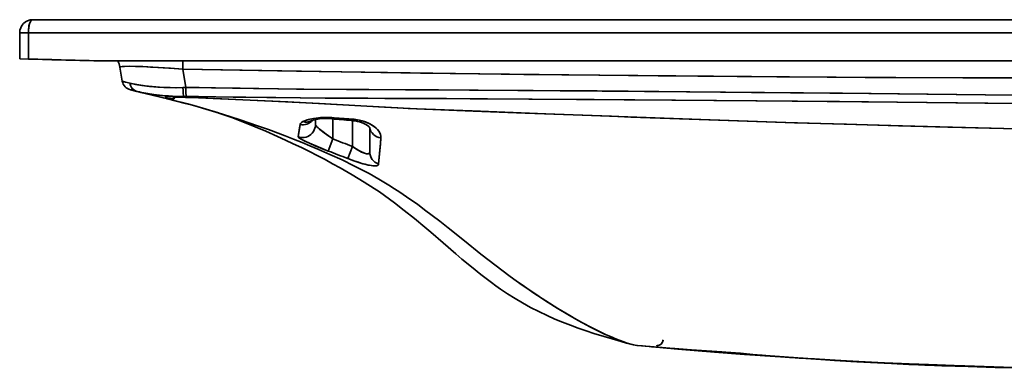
# Model space of a CAD drawing. Extents: x 69 to 2023, y 44 to 1279.
# Tile 3 of 8: x 69 to 524, y 902 to 1063. Entities that reach past the tile are written whole.
import ezdxf

# ---------------------------------------------------------------- set-up
doc = ezdxf.new("R2010")
doc.units = 0

msp = doc.modelspace()

# ---------------------------------------------------------------- linework, layer by layer
at = {"color": 7, "lineweight": 35}
for p, q in [((75.5, 1063.47), (594.5, 1063.47)), ((594.5, 1063.47), (75.5, 1063.47)), ((73.5, 1057.47), (594.5, 1057.47)), ((73.5, 1057.47), (594.5, 1057.47)), ((594.5, 1044.47), (108.2, 1044.47)), ((108.2, 1044.47), (594.5, 1044.47)), ((152.8, 1044.47), (110.96, 1044.47)), ((510.9, 1044.47), (152.8, 1044.47)), ((594.5, 1044.47), (510.9, 1044.47))]:
    msp.add_line(p, q, dxfattribs=at)
at = {"color": 7, "lineweight": 35, "ltscale": 0.300153}
for p, q in [((69.5, 1057.47), (69.5, 1045.46)), ((69.5, 1045.46), (69.5, 1057.47))]:
    msp.add_line(p, q, dxfattribs=at)
at = {"color": 7, "lineweight": 35, "ltscale": 0.1}
msp.add_line((73.5, 1057.47), (69.5, 1057.47), dxfattribs=at)
msp.add_line((73.5, 1057.47), (69.5, 1057.47), dxfattribs=at)
at = {"color": 7, "lineweight": 35, "ltscale": 0.302811}
for p, q in [((73.5, 1045.35), (73.5, 1057.47)), ((73.5, 1057.47), (73.5, 1045.35))]:
    msp.add_line(p, q, dxfattribs=at)
at = {"color": 7, "lineweight": 35, "ltscale": 0.100037}
msp.add_line((69.5, 1045.46), (73.5, 1045.35), dxfattribs=at)
at = {"color": 7, "lineweight": 35, "ltscale": 0.100035}
msp.add_line((73.5, 1045.35), (69.5, 1045.46), dxfattribs=at)
at = {"color": 7, "lineweight": 35, "ltscale": 0.006384}
msp.add_line((108.2, 1044.47), (107.95, 1044.48), dxfattribs=at)
at = {"color": 7, "lineweight": 35, "ltscale": 0.006385}
msp.add_line((107.95, 1044.48), (108.2, 1044.47), dxfattribs=at)
at = {"color": 7, "lineweight": 35, "ltscale": 0.069059}
msp.add_line((108.2, 1044.47), (110.96, 1044.47), dxfattribs=at)
at = {"color": 7, "lineweight": 35, "ltscale": 0.000895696}
msp.add_line((110.96, 1044.47), (110.93, 1044.47), dxfattribs=at)
at = {"color": 7, "lineweight": 35, "ltscale": 0.00037309}
msp.add_line((110.96, 1044.47), (110.95, 1044.47), dxfattribs=at)
at = {"color": 7, "lineweight": 35, "ltscale": 0.163098}
msp.add_line((116.84, 1035.18), (115.7, 1041.61), dxfattribs=at)
at = {"color": 7, "lineweight": 35, "ltscale": 0.214326}
for p, q in [((144.69, 1040.68), (146.18, 1032.24)), ((146.18, 1032.24), (144.69, 1040.68))]:
    msp.add_line(p, q, dxfattribs=at)
at = {"color": 7, "lineweight": 35, "ltscale": 0.075881}
for p, q in [((123.52, 1030.47), (120.58, 1031.19)), ((120.58, 1031.19), (123.52, 1030.47))]:
    msp.add_line(p, q, dxfattribs=at)
at = {"color": 7, "lineweight": 35, "ltscale": 0.009617}
msp.add_line((120.95, 1031.1), (120.58, 1031.19), dxfattribs=at)
at = {"color": 7, "lineweight": 35, "ltscale": 0.086049}
msp.add_line((124.29, 1030.29), (120.95, 1031.1), dxfattribs=at)
at = {"color": 7, "lineweight": 35, "ltscale": 0.034481}
for p, q in [((146.18, 1032.24), (144.8, 1032.21)), ((144.8, 1032.21), (146.18, 1032.24))]:
    msp.add_line(p, q, dxfattribs=at)
at = {"color": 7, "lineweight": 35, "ltscale": 0.365314}
msp.add_line((137.72, 1027.01), (123.53, 1030.47), dxfattribs=at)
at = {"color": 7, "lineweight": 35, "ltscale": 0.365313}
msp.add_line((137.72, 1027.01), (123.53, 1030.47), dxfattribs=at)
at = {"color": 7, "lineweight": 35, "ltscale": 0.337757}
msp.add_line((137.72, 1027.01), (124.6, 1030.21), dxfattribs=at)
at = {"color": 7, "lineweight": 35, "ltscale": 0.046484}
msp.add_line((129.32, 1029.06), (127.52, 1029.5), dxfattribs=at)
at = {"color": 7, "lineweight": 35, "ltscale": 0.156019}
msp.add_line((135.69, 1027.5), (129.63, 1028.98), dxfattribs=at)
at = {"color": 7, "lineweight": 35, "ltscale": 0.028361}
for p, q in [((146.28, 1028.11), (145.14, 1028.11)), ((145.14, 1028.11), (146.28, 1028.11))]:
    msp.add_line(p, q, dxfattribs=at)
at = {"color": 7, "lineweight": 35, "ltscale": 0.058421}
msp.add_line((205.95, 1015.16), (205.95, 1017.5), dxfattribs=at)
at = {"color": 7, "lineweight": 35, "ltscale": 0.058429}
msp.add_line((205.95, 1015.16), (205.95, 1017.5), dxfattribs=at)
at = {"color": 7, "lineweight": 35, "ltscale": 0.058423}
msp.add_line((205.95, 1017.5), (205.95, 1015.16), dxfattribs=at)
at = {"color": 7, "lineweight": 35, "ltscale": 0.230656}
msp.add_line((213.95, 1017.79), (213.95, 1008.56), dxfattribs=at)
msp.add_line((213.95, 1017.79), (213.95, 1008.56), dxfattribs=at)
at = {"color": 7, "lineweight": 35, "ltscale": 0.29819}
msp.add_line((222.95, 1005.1), (222.95, 1017.02), dxfattribs=at)
msp.add_line((222.95, 1005.1), (222.95, 1017.02), dxfattribs=at)
at = {"color": 7, "lineweight": 35, "ltscale": 0.282097}
msp.add_line((230.95, 1013.84), (230.95, 1002.56), dxfattribs=at)
at = {"color": 7, "lineweight": 35, "ltscale": 0.2821}
msp.add_line((230.95, 1002.56), (230.95, 1013.84), dxfattribs=at)
at = {"color": 7, "lineweight": 35, "ltscale": 0.149163}
msp.add_line((213.95, 1008.56), (211.82, 1002.99), dxfattribs=at)
msp.add_line((213.95, 1008.56), (211.82, 1002.99), dxfattribs=at)
at = {"color": 7, "lineweight": 35, "ltscale": 0.148769}
msp.add_line((222.95, 1005.1), (220.8, 999.55), dxfattribs=at)
msp.add_line((222.95, 1005.1), (220.8, 999.55), dxfattribs=at)
at = {"color": 7, "lineweight": 35, "ltscale": 0.002025}
msp.add_line((353.42, 913.57), (353.34, 913.59), dxfattribs=at)
at = {"color": 7, "lineweight": 35, "ltscale": 0.002019}
msp.add_line((353.42, 913.57), (353.34, 913.59), dxfattribs=at)
at = {"color": 7, "lineweight": 35, "ltscale": 0.004799}
msp.add_line((359.92, 912.94), (360.11, 912.92), dxfattribs=at)
at = {"color": 7, "lineweight": 35, "ltscale": 0.000580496}
msp.add_line((360.11, 912.92), (360.09, 912.92), dxfattribs=at)
at = {"color": 7, "lineweight": 35, "ltscale": 0.000233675}
msp.add_line((360.12, 912.92), (360.11, 912.92), dxfattribs=at)
at = {"color": 7, "lineweight": 35, "ltscale": 0.000717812}
msp.add_line((366.3, 915.95), (366.33, 915.95), dxfattribs=at)
at = {"color": 7, "lineweight": 35, "ltscale": 0.000400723}
msp.add_line((427.29, 907.78), (427.28, 907.78), dxfattribs=at)
at = {"color": 7, "lineweight": 35}
for points in [[(75.5, 1063.47), (75.3, 1063.43), (75.09, 1063.34), (74.9, 1063.19), (74.71, 1062.97), (74.51, 1062.68), (74.33, 1062.34), (74.03, 1061.53), (73.79, 1060.59), (73.67, 1059.88), (73.58, 1059.15), (73.52, 1058.31), (73.5, 1057.47)], [(75.5, 1063.47), (75.32, 1063.44), (75.14, 1063.37), (74.95, 1063.23), (74.76, 1063.04), (74.43, 1062.54), (74.1, 1061.75), (73.84, 1060.79), (73.65, 1059.71), (73.54, 1058.61), (73.5, 1057.47)], [(115.7, 1041.6), (115.71, 1041.65), (115.74, 1041.69), (115.83, 1041.74), (116.15, 1041.83), (116.84, 1041.92), (117.83, 1041.98), (120.13, 1042.01), (123.01, 1041.96), (126.3, 1041.85), (133.29, 1041.48), (140.73, 1040.98), (144.69, 1040.68)], [(115.7, 1041.6), (115.71, 1041.65), (115.74, 1041.69), (115.83, 1041.74), (116.16, 1041.83), (116.85, 1041.92), (117.83, 1041.98), (120.09, 1042.01), (122.95, 1041.96), (126.25, 1041.85), (129.78, 1041.68), (133.51, 1041.47), (139.05, 1041.1), (144.69, 1040.68)], [(144.69, 1040.68), (199.5, 1039.72), (254.32, 1038.89), (309.13, 1038.19), (363.95, 1037.61), (418.78, 1037.17), (473.6, 1036.85), (528.42, 1036.66), (583.24, 1036.6), (594.48, 1036.61)], [(144.69, 1040.68), (197.16, 1039.76), (249.63, 1038.96), (302.11, 1038.27), (354.59, 1037.7), (407.06, 1037.25), (459.54, 1036.92), (504.53, 1036.73), (549.51, 1036.62), (594.48, 1036.61)], [(120.4, 1034.18), (118.37, 1034.67), (117.64, 1034.86), (116.98, 1035.09), (116.85, 1035.16), (116.84, 1035.17), (116.84, 1035.18)], [(116.84, 1035.18), (116.84, 1035.17), (116.86, 1035.15), (117.01, 1035.07), (117.32, 1034.96), (118.34, 1034.67), (120.4, 1034.18)], [(144.8, 1032.21), (141.15, 1032.17), (137.55, 1032.24), (134.02, 1032.4), (130.61, 1032.66), (127.45, 1033), (124.5, 1033.41), (121.84, 1033.88), (120.4, 1034.18)], [(144.8, 1032.21), (141.82, 1032.17), (138.87, 1032.2), (136.03, 1032.3), (133.25, 1032.46), (129.42, 1032.78), (125.81, 1033.21), (122.93, 1033.67), (120.4, 1034.18)], [(123.52, 1030.47), (122.9, 1030.68), (122.33, 1031), (121.81, 1031.41), (121.42, 1031.83), (121.08, 1032.3), (120.81, 1032.81), (120.64, 1033.22), (120.51, 1033.64), (120.4, 1034.18)], [(144.8, 1032.21), (144.84, 1030.8), (144.9, 1029.5), (145.01, 1028.5), (145.08, 1028.18), (145.11, 1028.13), (145.13, 1028.12), (145.14, 1028.11)], [(144.8, 1032.21), (144.84, 1030.79), (144.9, 1029.49), (145.01, 1028.51), (145.09, 1028.17), (145.12, 1028.13), (145.13, 1028.12), (145.14, 1028.11)], [(594.48, 1028.02), (576.85, 1028.13), (565.09, 1028.24), (541.55, 1028.51), (461.19, 1029.44), (407.03, 1030.01), (335.89, 1030.65), (276.97, 1031.07), (247.52, 1031.23), (220.32, 1031.36), (197.17, 1031.55), (171.21, 1031.88), (159.82, 1032.06), (152.32, 1032.18), (146.18, 1032.24)], [(146.28, 1028.11), (146.27, 1028.11), (146.27, 1028.12), (146.26, 1028.18), (146.23, 1028.64), (146.2, 1029.48), (146.18, 1032.24)], [(146.28, 1028.11), (146.28, 1028.11), (146.27, 1028.12), (146.26, 1028.15), (146.24, 1028.37), (146.2, 1029.87), (146.18, 1032.24)], [(146.18, 1032.24), (152, 1032.18), (158.05, 1032.09), (177.33, 1031.79), (200.6, 1031.52), (230.56, 1031.31), (262.64, 1031.16), (299.28, 1030.92), (377.11, 1030.29), (448.98, 1029.57), (541.35, 1028.51), (561.32, 1028.28), (571.3, 1028.17), (587.7, 1028.05), (594.48, 1028.02)], [(123.53, 1030.47), (125.02, 1030.13), (126.68, 1029.79), (128.48, 1029.47), (130.38, 1029.17), (133.36, 1028.79), (136.47, 1028.48), (139.68, 1028.26), (142.4, 1028.15), (145.14, 1028.11)], [(145.14, 1028.11), (141.94, 1028.17), (138.18, 1028.35), (135.31, 1028.59), (132.53, 1028.89), (129.87, 1029.25), (126.65, 1029.8), (123.53, 1030.47)], [(127.43, 1029.52), (125.41, 1030.01), (124.69, 1030.19), (124.66, 1030.19), (124.66, 1030.19), (124.67, 1030.19), (124.79, 1030.16), (125.84, 1029.91), (127.61, 1029.59), (128.62, 1029.45)], [(142.79, 1028.05), (139.13, 1027.95), (137.95, 1027.89), (137.49, 1027.84), (136.87, 1027.72), (136.66, 1027.63), (136.59, 1027.57), (136.58, 1027.52), (136.6, 1027.46), (136.7, 1027.37)], [(142.79, 1028.05), (138.22, 1027.91), (137.57, 1027.85), (136.88, 1027.72), (136.68, 1027.64), (136.6, 1027.58), (136.58, 1027.54), (136.58, 1027.5), (136.62, 1027.43), (136.9, 1027.27), (137.6, 1027.05), (137.72, 1027.01)], [(137.72, 1027.01), (138.45, 1027.08), (139.81, 1027.06), (140.36, 1027.04), (140.71, 1027.2), (140.85, 1027.28), (140.91, 1027.34), (140.91, 1027.35), (140.9, 1027.37), (140.84, 1027.4), (140.61, 1027.5), (140.5, 1027.56), (140.45, 1027.6), (140.43, 1027.62), (140.43, 1027.64), (140.43, 1027.65), (140.45, 1027.67), (140.55, 1027.71), (140.75, 1027.75), (141.5, 1027.79), (142.66, 1027.79), (146.05, 1027.71), (149.2, 1027.6), (156.23, 1027.33), (172.45, 1026.63), (193.26, 1025.65), (210.08, 1024.76), (226.87, 1023.8), (238.21, 1023.14), (243.85, 1022.84), (248.76, 1022.6), (252.51, 1022.45), (278.63, 1021.42), (302.63, 1020.47), (342.48, 1018.99), (351.38, 1018.66), (391.8, 1017.21), (426.82, 1016.04), (450.86, 1015.29), (474.88, 1014.6), (497.67, 1014), (536.09, 1013.09)], [(137.72, 1027.01), (138.4, 1027.07), (139.57, 1027.07), (140.28, 1027.04), (140.46, 1027.04), (140.52, 1027.07), (140.54, 1027.1), (140.64, 1027.17), (140.9, 1027.33), (140.91, 1027.35), (140.91, 1027.35), (140.91, 1027.36), (140.91, 1027.36), (140.89, 1027.38), (140.63, 1027.49), (140.5, 1027.56), (140.45, 1027.59), (140.44, 1027.62), (140.43, 1027.63), (140.43, 1027.65), (140.46, 1027.67), (140.49, 1027.69), (140.58, 1027.72), (141.03, 1027.77), (141.54, 1027.79), (143.08, 1027.79), (145.56, 1027.73), (152.03, 1027.5), (158.71, 1027.22), (168.97, 1026.79), (185.79, 1026.02), (207.8, 1024.89), (229.7, 1023.63), (237.74, 1023.17), (246.6, 1022.7), (252.86, 1022.43), (278.21, 1021.44), (312.17, 1020.11), (349.99, 1018.71), (383.66, 1017.5), (422.88, 1016.16), (455.22, 1015.16), (476.76, 1014.55), (499.82, 1013.95), (541.35, 1012.98)], [(353.34, 913.59), (351.56, 914.03), (349.78, 914.55), (348.15, 915.08), (346.53, 915.67), (344.62, 916.4), (342.72, 917.18), (339.27, 918.71), (335.85, 920.35), (332.46, 922.07), (327.73, 924.62), (323.04, 927.29), (317.49, 930.61), (312.01, 934.06), (306.61, 937.61), (301.26, 941.28), (295.77, 945.19), (291.92, 948.04), (286.1, 952.5), (282.27, 955.51), (274.68, 961.58), (267.08, 967.66), (263.25, 970.68), (259.78, 973.35), (256.29, 975.98), (252.93, 978.44), (249.52, 980.85), (244.8, 984.04), (242.34, 985.64), (239.84, 987.21), (237.48, 988.65), (235.09, 990.06), (230.63, 992.57), (226.41, 994.81), (223.68, 996.2), (218.18, 998.89), (212.62, 1001.45), (207.02, 1003.91), (203.4, 1005.43), (199.77, 1006.92), (195.83, 1008.49), (191.88, 1010.01), (184.24, 1012.85), (179.16, 1014.65), (171.13, 1017.38), (163.08, 1019.96), (155.43, 1022.29), (149.83, 1023.89), (145.94, 1024.94), (141.85, 1026), (137.72, 1027.01)], [(161.13, 1020.57), (153.93, 1022.73), (147.01, 1024.66), (140.07, 1026.44), (137.72, 1027.01)], [(594.47, 1024.36), (577.68, 1024.45), (566.49, 1024.54), (544.09, 1024.76), (474.05, 1025.49), (409.72, 1026.1), (334.41, 1026.71), (277.27, 1027.07), (237.9, 1027.25), (210.39, 1027.39), (187.6, 1027.59), (160.02, 1027.94), (148.65, 1028.09), (146.28, 1028.11)], [(146.28, 1028.11), (151.95, 1028.06), (168.02, 1027.83), (198.84, 1027.48), (230.13, 1027.28), (266.32, 1027.13), (304.38, 1026.91), (370.28, 1026.43), (447.58, 1025.75), (541.49, 1024.79), (571.9, 1024.49), (594.47, 1024.36)], [(161.13, 1020.57), (161.39, 1020.49), (167.38, 1018.36), (171.65, 1016.73), (178.12, 1014.13), (183.04, 1012.06), (188.49, 1009.67), (192.11, 1008.03), (195.71, 1006.35), (199.42, 1004.58), (203.11, 1002.76), (206.73, 1000.93), (210.34, 999.05), (213.86, 997.16), (217.35, 995.23), (222.9, 992.04), (225.64, 990.39), (228.37, 988.71), (233.08, 985.68), (235.4, 984.12), (237.7, 982.53), (240.04, 980.86), (242.35, 979.16), (246.91, 975.67), (251.64, 971.87), (256.31, 967.99), (259.18, 965.55), (264.88, 960.64), (270.63, 955.69), (273.52, 953.23), (277.86, 949.61), (282.28, 946.07), (284.68, 944.21), (287.12, 942.38), (289.17, 940.89), (291.24, 939.43), (294.58, 937.19), (297.98, 935.04), (301.44, 933), (305.17, 930.94), (308.98, 929.01), (312.83, 927.18), (316.35, 925.62), (319.91, 924.15), (323.5, 922.74), (327.16, 921.4), (330.84, 920.13), (334.31, 918.99), (339.03, 917.53), (345.41, 915.66), (349.44, 914.53), (352.45, 913.78), (353.38, 913.58)], [(213.44, 1018.37), (211.25, 1018.47), (209.19, 1018.43), (207.29, 1018.3), (205.13, 1018.01), (203.26, 1017.62), (202.03, 1017.29), (200.98, 1016.92), (200.12, 1016.53)], [(213.44, 1018.37), (211.76, 1018.46), (210.22, 1018.47), (208.29, 1018.38), (206.47, 1018.2), (204.48, 1017.89), (202.69, 1017.48), (201.28, 1017.03), (200.66, 1016.79), (200.12, 1016.53)], [(203.99, 1016.96), (203.97, 1016.95), (203.98, 1016.95), (204.2, 1017.04), (204.93, 1017.27), (206.21, 1017.55), (207.85, 1017.78), (209.79, 1017.92), (211.93, 1017.92), (213.42, 1017.83)], [(213.42, 1017.83), (213.42, 1017.83), (213.42, 1017.84), (213.42, 1017.88), (213.44, 1018.37)], [(213.42, 1017.83), (213.42, 1017.83), (213.42, 1017.83), (213.42, 1017.84), (213.42, 1017.88), (213.44, 1018.37)], [(222.47, 1017.07), (222.47, 1017.07), (222.47, 1017.11), (222.51, 1017.72)], [(222.47, 1017.07), (222.47, 1017.07), (222.47, 1017.11), (222.51, 1017.72)], [(227.42, 1016.91), (226.02, 1017.24), (224.57, 1017.5), (223.54, 1017.63), (222.51, 1017.72)], [(198.81, 1015.16), (198.28, 1011.31), (198.02, 1009.51)], [(205.95, 1015.16), (205.89, 1014.31), (205.7, 1013.48), (205.4, 1012.68), (204.99, 1011.93), (204.47, 1011.24), (203.86, 1010.64), (203.17, 1010.13), (202.42, 1009.72), (201.61, 1009.43), (200.77, 1009.25), (199.91, 1009.2), (199.06, 1009.26), (198.53, 1009.36), (198.02, 1009.51)], [(205.95, 1015.16), (205.89, 1014.31), (205.7, 1013.48), (205.4, 1012.68), (204.99, 1011.93), (204.48, 1011.24), (203.87, 1010.64), (203.18, 1010.13), (202.42, 1009.73), (201.61, 1009.43), (200.77, 1009.25), (199.92, 1009.2), (199.06, 1009.26), (198.54, 1009.36), (198.02, 1009.51)], [(198.02, 1009.51), (198.61, 1013.7), (198.81, 1015.16)], [(204.58, 1017.17), (204.03, 1016.6), (203.4, 1016.11), (202.71, 1015.7), (201.98, 1015.39), (201.2, 1015.18), (200.41, 1015.07), (199.61, 1015.06), (198.81, 1015.16)], [(204.58, 1017.17), (204.03, 1016.6), (203.4, 1016.11), (202.71, 1015.7), (201.98, 1015.39), (201.2, 1015.18), (200.41, 1015.07), (199.61, 1015.06), (198.81, 1015.16)], [(200.12, 1016.53), (199.46, 1016.1), (199.2, 1015.88), (199.01, 1015.65), (198.88, 1015.41), (198.81, 1015.16)], [(200.12, 1016.53), (199.7, 1016.28), (199.35, 1016.01), (199.08, 1015.74), (198.89, 1015.45), (198.81, 1015.16)], [(205.95, 1015.16), (206.01, 1014.94), (206.2, 1014.65), (206.61, 1014.19), (207.19, 1013.64), (207.99, 1012.95), (209.91, 1011.44), (211.9, 1009.98), (213.95, 1008.56)], [(213.95, 1008.56), (211.61, 1010.19), (209.44, 1011.8), (207.63, 1013.25), (206.9, 1013.91), (206.3, 1014.53), (206.1, 1014.79), (205.99, 1014.99), (205.95, 1015.16)], [(231.07, 1013.67), (230.6, 1014.21), (229.97, 1014.73), (229.09, 1015.28), (228.25, 1015.69), (227.15, 1016.13), (226.23, 1016.42)], [(236.15, 1009.05), (236.13, 1009.78), (235.96, 1010.54), (235.65, 1011.32), (235.19, 1012.1), (234.57, 1012.88), (233.89, 1013.58), (233.07, 1014.26), (232.11, 1014.91), (231.01, 1015.54), (229.92, 1016.04), (228.72, 1016.5), (227.42, 1016.91)], [(236.15, 1009.05), (236.13, 1009.78), (235.96, 1010.54), (235.65, 1011.31), (235.21, 1012.07), (234.57, 1012.88), (233.79, 1013.67), (232.75, 1014.49), (231.53, 1015.26), (230.32, 1015.87), (229, 1016.41), (227.42, 1016.91)], [(198.02, 1009.51), (198.03, 1009.46), (198.08, 1009.33), (198.2, 1009.19), (198.63, 1008.86), (199.33, 1008.43), (200.21, 1007.96), (201.21, 1007.46), (203.45, 1006.43), (205.85, 1005.39), (208.33, 1004.36), (211.82, 1002.99)], [(198.02, 1009.51), (198.03, 1009.44), (198.12, 1009.28), (198.28, 1009.12), (198.8, 1008.74), (199.99, 1008.07), (200.98, 1007.58), (203.19, 1006.54), (206.04, 1005.31), (209, 1004.09), (211.82, 1002.99)], [(235.07, 997.01), (235.69, 1003.47), (235.93, 1006.12), (236.15, 1009.05)], [(236.15, 1009.05), (235.81, 1004.76), (235.07, 997.01)], [(222.95, 1005.1), (224.72, 1003.95), (226.43, 1002.95), (227.24, 1002.54), (228.01, 1002.19), (228.99, 1001.85), (229.42, 1001.75), (229.81, 1001.7), (230.14, 1001.7), (230.42, 1001.76), (230.72, 1001.93), (230.89, 1002.2), (230.95, 1002.56)], [(230.95, 1002.56), (230.89, 1002.19), (230.81, 1002.04), (230.69, 1001.91), (230.55, 1001.81), (230.37, 1001.74), (230.11, 1001.7), (229.82, 1001.7), (229.13, 1001.81), (228.52, 1002), (227.86, 1002.25), (227.18, 1002.57), (226.48, 1002.93), (225.05, 1003.74), (222.95, 1005.1)], [(220.8, 999.55), (224.11, 998.33), (225.73, 997.79), (227.32, 997.29), (228.84, 996.87), (230.28, 996.53), (231.8, 996.26), (232.49, 996.19), (233.11, 996.16), (233.66, 996.17), (234.13, 996.24), (234.4, 996.31), (234.63, 996.41), (234.86, 996.57), (235.01, 996.78), (235.07, 997.01)], [(220.8, 999.55), (223.64, 998.5), (226.43, 997.56), (227.79, 997.16), (229.11, 996.8), (230.85, 996.42), (231.66, 996.28), (232.42, 996.19), (233.12, 996.16), (233.73, 996.18), (234.33, 996.29), (234.59, 996.39), (234.79, 996.52), (234.92, 996.65), (235.02, 996.8), (235.07, 997.01)], [(353.34, 913.59), (352.09, 913.89), (350.82, 914.24), (349.28, 914.71), (347.73, 915.23), (344.82, 916.32), (341.88, 917.54), (339.71, 918.51), (337.54, 919.53), (333.18, 921.7), (328.81, 924.03), (326.03, 925.57), (323.25, 927.17), (317.72, 930.47), (312.23, 933.92), (306.69, 937.55), (301.23, 941.3), (299.87, 942.25)], [(359.91, 912.94), (354.42, 913.45), (353.43, 913.56), (353.36, 913.58), (353.34, 913.59)], [(359.91, 912.94), (354.42, 913.45), (353.43, 913.56), (353.36, 913.58), (353.34, 913.59)], [(353.38, 913.58), (354.18, 913.46), (356.77, 913.22), (359.92, 912.94)], [(523.26, 903.48), (505.49, 904), (489.89, 904.56), (476.28, 905.12), (464.34, 905.65), (455.15, 906.12), (436.14, 907.23), (432.3, 907.46), (413.15, 908.72), (408.86, 909.02), (392.14, 910.26), (378.46, 911.35), (368, 912.23), (359.91, 912.94)], [(406.16, 909.22), (387.52, 910.62), (373.07, 911.8), (359.91, 912.94)], [(423.68, 908.01), (403.77, 909.34), (390, 910.28), (374.92, 911.51), (363.42, 912.61), (360.11, 912.92)], [(428.39, 907.71), (417.18, 908.52), (412.04, 908.92), (407.32, 909.32), (401.56, 909.88), (397.59, 910.22), (393.13, 910.51), (378.62, 911.46), (371.25, 912.01), (364.05, 912.6), (360.35, 912.92)], [(360.35, 912.92), (367.2, 912.33), (371.77, 911.97), (379.32, 911.41), (393.37, 910.5), (395.2, 910.39), (401.95, 909.84), (409.09, 909.17), (415.74, 908.63), (428.39, 907.71)], [(363.36, 913.32), (363.33, 913.33), (363.32, 913.33), (363.32, 913.33), (363.32, 913.33), (363.32, 913.33), (363.32, 913.33), (363.32, 913.33), (363.35, 913.33), (363.74, 913.35)], [(363.36, 913.32), (363.33, 913.33), (363.32, 913.33), (363.32, 913.33), (363.32, 913.33), (363.32, 913.33), (363.33, 913.33), (363.61, 913.35), (363.74, 913.35)], [(363.75, 913.35), (363.58, 913.34), (363.58, 913.34), (363.58, 913.34), (363.8, 913.37), (364.44, 913.54), (365.02, 913.85), (365.52, 914.28), (365.91, 914.81), (366.18, 915.42), (366.3, 915.95)], [(523.26, 903.48), (512.48, 903.78), (500.5, 904.17), (488.77, 904.6), (470.98, 905.35), (450.84, 906.36), (432.43, 907.45), (422.52, 908.09)], [(523.26, 903.48), (512.41, 903.69), (502.14, 903.96), (492.07, 904.28), (478.92, 904.79), (465.37, 905.41), (452.93, 906.11), (437.32, 907.1), (430.83, 907.53)], [(523.26, 903.48), (512.41, 903.69), (502.15, 903.96), (492.08, 904.28), (483.46, 904.61), (468.18, 905.28), (455.63, 905.95), (445.3, 906.58), (430.83, 907.53)], [(432.14, 907.44), (448.19, 906.4), (456.66, 905.88), (472.08, 905.08), (487.04, 904.42), (502.86, 903.85), (519.45, 903.36), (523.66, 903.26)], [(454.54, 906.01), (469.32, 905.21), (481.01, 904.68), (494.9, 904.12), (513.32, 903.53), (523.67, 903.26)], [(523.67, 903.26), (512.24, 903.56), (493.69, 904.17), (479.7, 904.73), (466.32, 905.36), (454.55, 906.01)], [(594.44, 903.39), (572.58, 903.28), (554.6, 903.23), (543.96, 903.26), (533.54, 903.34), (523.26, 903.48)], [(594.44, 903.39), (568.95, 903.27), (551, 903.23), (537.05, 903.31), (523.26, 903.48)], [(523.66, 903.26), (540.87, 902.91), (561.45, 902.63), (582.43, 902.49), (594.5, 902.47)]]:
    msp.add_lwpolyline(points, dxfattribs=at)
for centre, radius, start, end in [((75.5, 1057.47), 6, 90.0002, 179.9998), ((75.5, 1057.47), 6, 90, 180), ((537.75, 18627.85), 17588.62, 268.487514, 268.599761), ((537.73, 18627.15), 17587.93, 268.487514, 268.599761), ((105.86, 1039.87), 10, 10.024, 27.4523), ((-228.96, 1046.4), 373.69, 359.124, 359.7052), ((-228.9, 1046.4), 373.63, 359.1241, 359.7054), ((121.76, 1036.05), 5, 190.01, 256.2746), ((121.76, 1036.05), 5, 190.01, 256.2746), ((121.76, 1036.05), 5, 190.0332, 256.4265), ((145.34, 979.39), 48.72, 90.2285, 92.9944), ((145.38, 977.99), 50.12, 90.2714, 92.96), ((318.75, 2209.83), 1196.64, 264.9504, 265.38505), ((306.74, 2240.63), 1225.82, 265.63501, 266.0597), ((306.74, 2240.61), 1225.8, 265.63501, 266.0597), ((-723.76, -1441.48), 2623.36, 68.84601, 69.05662), ((-723.75, -1441.47), 2623.35, 68.84601, 69.05662), ((-868.61, -1831.72), 3033.63, 68.9543, 69.13602), ((-868.73, -1832.04), 3033.97, 68.95431, 69.13601), ((453.67, 1979.69), 1070.86, 264.97717, 265.19633), ((453.64, 1979.38), 1070.56, 264.97712, 265.19635), ((363.35, 916.32), 3, 270.1077, 353.0876), ((363.35, 916.32), 3, 270.1077, 353.0876), ((365.81, 932.96), 19.61, 263.6099, 264.8878), ((365.86, 933.45), 20.11, 263.6133, 264.9752), ((536.04, 2482.76), 1578.74, 265.67792, 266.05048), ((251.25, -1734.59), 2648.21, 86.1117, 86.26664)]:
    msp.add_arc(centre, radius, start, end, dxfattribs=at)
for centre, major_axis, ratio, start_param, end_param in [((124.71, 1035.33), (-1.18, -4.86), 0.866154, 5.154375, 6.283023), ((218.89, 1009.82), (15.73, 1.05), 0.50198, 0.964468, 1.305535), ((201.05, 1022.18), (2.95, -5.22), 0.900594, 5.553459, 6.281773), ((201.05, 1022.18), (2.95, -5.22), 0.900593, 5.553473, 6.281757), ((220.37, 1012.64), (10.5, 0.09), 0.428839, 0.974679, 1.36595), ((227.86, 1022.22), (-1.63, -5.8), 0.338327, 6.282929, 6.802509), ((227.86, 1022.22), (-1.63, -5.8), 0.338326, 6.283026, 6.802508), ((236.95, 1014.38), (6, 0), 0.897453, 3.250821, 4.579423), ((236.95, 1014.38), (6, 0), 0.897452, 3.25082, 4.579423), ((236.95, 1002.56), (6, 0), 0.973098, 3.141445, 4.394191), ((236.95, 1002.56), (6, 0), 0.973098, 3.141436, 4.394182), ((523.78, 908.26), (-0.12, -5), 0.283925, 5.993515, 6.289084), ((523.78, 908.26), (-0.12, -5), 0.283904, 5.993561, 6.289086)]:
    msp.add_ellipse(centre, major_axis=major_axis, ratio=ratio, start_param=start_param, end_param=end_param, dxfattribs=at)

doc.saveas('drawing.dxf')
